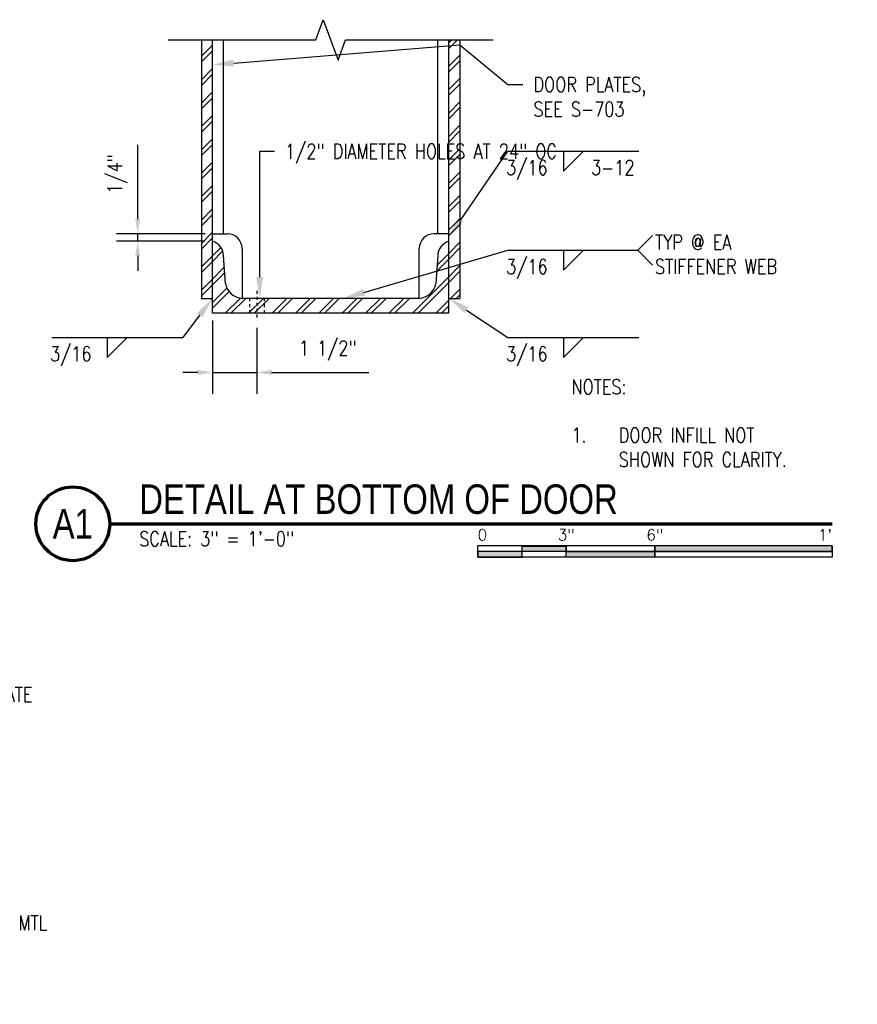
# Model space of a CAD drawing. Header units: inches. Extents: x 52 to 295, y 67 to 146.
# Tile 22 of 25: x 180 to 208, y 69 to 103. Entities that reach past the tile are written whole.
import ezdxf
from ezdxf import colors
from ezdxf.entities.mleader import LeaderData, LeaderLine
from ezdxf.enums import TextEntityAlignment as Align
from ezdxf.math import Vec2, Vec3

# ---------------------------------------------------------------- set-up
doc = ezdxf.new("R2010")
doc.units = ezdxf.units.IN
doc.header["$MEASUREMENT"] = 0
doc.linetypes.add('CENTER2', pattern=[1.125, 0.75, -0.125, 0.125, -0.125])
doc.linetypes.add('HIDDEN2', pattern=[0.1875, 0.125, -0.0625])
for name, color, linetype in [('A-DETL-MEDM', 3, 'Continuous'), ('A-DETL-THIN', 1, 'Continuous'), ('G-ANNO-TEXT', 2, 'Continuous'), ('S-ANNO-DIMS', 1, 'Continuous'), ('S-ANNO-NOTE', 2, 'Continuous'), ('S-ANNO-SYMB', 2, 'Continuous')]:
    doc.layers.add(name, color=color, linetype=linetype)
doc.layers.add('M-DETL-PATT', color=9, linetype='Continuous', true_color=0x808080)
doc.styles.add('Annotative', font='romans.shx', dxfattribs={"width": 0.8, "height": 0.125})
doc.styles.add('Arial', font='romans.shx', dxfattribs={"width": 0.8})
doc.styles.add('TITLES', font='swiss.ttf', dxfattribs={"width": 0.8, "height": 0.25})
doc.dimstyles.new('Annotative', dxfattribs={"dimscale": 0, "dimtxt": 0.125, "dimasz": 0.125, "dimexe": 0.18, "dimexo": 0.0625, "dimgap": 0.09, "dimtad": 1, "dimdec": 3, "dimzin": 3, "dimdsep": 46, "dimlunit": 4, "dimtxsty": 'Annotative', "dimcen": 0.09, "dimclrt": 2, "dimazin": 2, "dimtfac": 1, "dimtdec": 3, "dimtmove": 0, "dimatfit": 0, "dimfxl": 1, "dimtfill": 1, "dimfrac": 2, "dimtolj": 1, "dimtzin": 0, "dimarcsym": 0})
pattern_1 = [(45, (133.7802, 0), (-0.3959798, 0.3959798), []), (45, (133.7802, 0.6), (-0.3959798, 0.3959798), [])]

# ---------------------------------------------------------------- blocks, each defined once
blk = doc.blocks.new('*D18')
at = {"layer": 'Defpoints', "color": 0, "transparency": 16777216}
for p in [(183.921, 95.39), (186.454, 95.39), (186.454, 95.14)]:
    blk.add_point(p, dxfattribs=at)
at = {"layer": 'S-ANNO-DIMS', "color": 0, "lineweight": -2, "transparency": 16777216}
for p, q in [((183.921, 95.89), (183.921, 98.405)), ((186.204, 95.39), (183.201, 95.39)), ((183.921, 95.14), (183.921, 95.39)), ((186.204, 95.14), (183.201, 95.14)), ((183.921, 94.64), (183.921, 94.14))]:
    blk.add_line(p, q, dxfattribs=at)
at = {"layer": 'S-ANNO-DIMS', "color": 0, "transparency": 16777216}
for points in [[(183.838, 95.89), (184.005, 95.89), (183.921, 95.39)], [(183.838, 94.64), (184.005, 94.64), (183.921, 95.14)]]:
    blk.add_solid(points, dxfattribs=at)
at = {"layer": 'S-ANNO-DIMS', "color": 2, "lineweight": -3, "transparency": 16777216, "insert": (182.895, 96.75), "char_height": 0.5, "attachment_point": 1, "rotation": 90, "line_spacing_factor": 0.983083, "style": 'Annotative'}
blk.add_mtext('\\A1;1/4"', dxfattribs=at)
blk = doc.blocks.new('HDR-Si_Weld-Symbol - Bottom-1969912-DETAIL AT BOTTOM OF DOOR')
at = {"layer": 'S-ANNO-NOTE'}
for p, q in [((-0.4375, 0), (0.6709, 0)), ((0.0313, -0.1691), (0.2004, 0)), ((0.0313, 0), (0.0313, -0.1691))]:
    blk.add_line(p, q, dxfattribs=at)
blk = doc.blocks.new('HDR-Si_Weld-Symbol - Bottom-1969904-DETAIL AT BOTTOM OF DOOR')
at = {"layer": 'S-ANNO-NOTE'}
for p, q in [((0.6609, 0), (0.7859, 0.125)), ((-0.4375, 0), (0.6709, 0)), ((0.0313, -0.1691), (0.2004, 0)), ((0.0313, 0), (0.0313, -0.1691)), ((0.6609, 0), (0.7859, -0.125))]:
    blk.add_line(p, q, dxfattribs=at)
blk = doc.blocks.new('HDR-Si_Weld-Symbol - Bottom-1969923-DETAIL AT BOTTOM OF DOOR')
at = {"layer": 'S-ANNO-NOTE'}
for p, q in [((-0.4375, 0), (0.6709, 0)), ((0.0313, -0.1691), (0.2004, 0)), ((0.0313, 0), (0.0313, -0.1691))]:
    blk.add_line(p, q, dxfattribs=at)
blk = doc.blocks.new('*U23')
for points in [[(-3, -0.2812), (-2.625, -0.2812), (-2.625, -0.2344), (-3, -0.2344)], [(-2.625, -0.188), (-2.25, -0.188), (-2.25, -0.2344), (-2.625, -0.2344)], [(-2.25, -0.2349), (-1.5, -0.2349), (-1.5, -0.2812), (-2.25, -0.2812)], [(-1.5, -0.2344), (0, -0.2344), (0, -0.1875), (-1.5, -0.1875)]]:
    blk.add_hatch(color=256).paths.add_polyline_path(points)
for p, q in [((0, -0.1875), (-3, -0.1875)), ((-3, -0.2812), (-3, -0.1875)), ((0, -0.2344), (-3, -0.2344)), ((-2.625, -0.2807), (-2.625, -0.188)), ((-2.25, -0.2812), (-2.25, -0.1885)), ((-1.5, -0.2812), (-1.5, -0.1885)), ((0, -0.1875), (0, -0.2812)), ((0, -0.2812), (-3, -0.2812))]:
    blk.add_line(p, q)
at = {"flags": 128}
for points in [[(-3, -0.2812), (-2.625, -0.2812), (-2.625, -0.2344), (-3, -0.2344), (-3, -0.2812)], [(-2.625, -0.188), (-2.25, -0.188), (-2.25, -0.2344), (-2.625, -0.2344), (-2.625, -0.188)], [(-2.25, -0.2349), (-1.5, -0.2349), (-1.5, -0.2812), (-2.25, -0.2812), (-2.25, -0.2349)], [(-1.5, -0.2344), (0, -0.2344), (0, -0.1875), (-1.5, -0.1875), (-1.5, -0.2344)]]:
    blk.add_lwpolyline(points, close=True, dxfattribs=at)
at = {"style": 'Arial'}
blk.add_text('0', height=0.0937, dxfattribs=at).set_placement((-3, -0.0937), align=Align.MIDDLE_LEFT)
for s, p in [('3"', (-2.25, -0.0937)), ('6"', (-1.5, -0.0937))]:
    blk.add_text(s, height=0.09375, dxfattribs=at).set_placement(p, align=Align.MIDDLE_CENTER)
blk.add_text("1'", height=0.09375, dxfattribs=at).set_placement((0, -0.0937), align=Align.MIDDLE_RIGHT)
blk = doc.blocks.new('*U14')
at = {"linetype": 'Continuous', "lineweight": 70}
blk.add_line((1.125, 0.625), (7.2392, 0.625), dxfattribs=at)
at = {"lineweight": 70}
blk.add_circle((0.8125, 0.625), 0.3125, dxfattribs=at)
at = {"style": 'Arial'}
blk.add_attdef('DRAWING_AREA_TITLE', text='', height=0.1875, dxfattribs=at).set_placement((1.3743, 0.6339), align=Align.BOTTOM_LEFT)
blk.add_attdef('X#', text='', height=0.1875, dxfattribs=at).set_placement((0.8125, 0.625), align=Align.MIDDLE_CENTER)
blk.add_attdef('SCALE:', text='', height=0.0938, dxfattribs=at).set_placement((1.3743, 0.5606), align=Align.TOP_LEFT)
blk = doc.blocks.new('*U31')
at = {"layer": 'A-DETL-THIN', "color": 0, "linetype": 'CENTER2', "ltscale": 0.125, "transparency": 16777216}
blk.add_line((0, 0.5), (0, -0.5), dxfattribs=at)
blk = doc.blocks.new('*D32')
at = {"layer": 'Defpoints', "color": 0, "transparency": 16777216}
for p in [(186.454, 92.703), (187.954, 92.453), (187.954, 90.695)]:
    blk.add_point(p, dxfattribs=at)
at = {"layer": 'S-ANNO-DIMS', "color": 0, "lineweight": -2, "transparency": 16777216}
for p, q in [((186.454, 92.453), (186.454, 89.975)), ((187.954, 92.203), (187.954, 89.975)), ((185.954, 90.695), (185.454, 90.695)), ((186.454, 90.695), (187.954, 90.695)), ((188.454, 90.695), (191.75, 90.695))]:
    blk.add_line(p, q, dxfattribs=at)
at = {"layer": 'S-ANNO-DIMS', "color": 0, "transparency": 16777216}
for points in [[(185.954, 90.778), (185.954, 90.611), (186.454, 90.695)], [(188.454, 90.778), (188.454, 90.611), (187.954, 90.695)]]:
    blk.add_solid(points, dxfattribs=at)
at = {"layer": 'S-ANNO-DIMS', "color": 2, "transparency": 16777216, "insert": (190.352, 91.436), "char_height": 0.5, "attachment_point": 5, "style": 'Annotative', "bg_fill": 3, "box_fill_scale": 1.25, "bg_fill_color": 256, "bg_fill_true_color": 13158600, "bg_fill_transparency": 0}
blk.add_mtext('\\A1;1 1/2"', dxfattribs=at)

msp = doc.modelspace()

# ---------------------------------------------------------------- hatches: boundary and pattern name
at = {"layer": 'M-DETL-PATT', "lineweight": -3}
h = msp.add_hatch(dxfattribs=at)
h.set_pattern_fill('FP_1', color=8, style=0, pattern_type=2)
h.set_pattern_definition(pattern_1)
h.paths.add_polyline_path([(186.4535, 93.2027), (186.4535, 101.9524), (186.0785, 101.9524), (186.0785, 93.2027)])
h = msp.add_hatch(dxfattribs=at)
h.set_pattern_fill('FP_1', color=8, style=0, pattern_type=2)
h.set_pattern_definition(pattern_1)
h.paths.add_polyline_path([(194.8285, 93.2027), (194.8285, 101.9524), (194.4535, 101.9524), (194.4535, 93.2027)])
h = msp.add_hatch(dxfattribs=at)
h.set_pattern_fill('FP_1', color=8, style=0, pattern_type=2)
h.set_pattern_definition(pattern_1)
h.paths.add_polyline_path([(186.4535, 92.7027), (194.4535, 92.7027), (194.4535, 95.1402), (194.3325, 95.0849), (194.2288, 95.0014), (194.1489, 94.8949), (194.0978, 94.772), (194.0785, 94.6402), (194.016, 93.7027), (193.9641, 93.5503), (193.875, 93.4162), (193.7546, 93.3092), (193.611, 93.2365), (193.4535, 93.2027), (187.4535, 93.2027), (187.2961, 93.2365), (187.1525, 93.3092), (187.0321, 93.4162), (186.943, 93.5503), (186.891, 93.7027), (186.8285, 94.6402), (186.8093, 94.772), (186.7582, 94.8949), (186.6783, 95.0014), (186.5746, 95.0849), (186.4535, 95.1402), (186.4535, 93.2027)])

# ---------------------------------------------------------------- linework, layer by layer
at = {"layer": 'A-DETL-MEDM', "lineweight": -3}
for p, q in [((186.0785, 101.9524), (186.0785, 93.2027)), ((186.4535, 92.7027), (186.4535, 101.9524)), ((186.8285, 95.3902), (186.8285, 101.9524)), ((194.0785, 95.3902), (194.0785, 101.9524)), ((194.4535, 92.7027), (194.4535, 101.9524)), ((194.8285, 101.9524), (194.8285, 93.2027)), ((186.4535, 95.3902), (186.9535, 95.3902)), ((194.4535, 95.3902), (193.9535, 95.3902)), ((187.4535, 94.8902), (187.4535, 93.2027)), ((193.4535, 93.2027), (193.4535, 94.8902)), ((186.891, 93.7027), (186.8285, 94.6402)), ((194.0785, 94.6402), (194.016, 93.7027)), ((186.0785, 93.2027), (186.4535, 93.2027)), ((193.4535, 93.2027), (187.4535, 93.2027)), ((194.4535, 93.2027), (194.8285, 93.2027)), ((194.4535, 92.7027), (186.4535, 92.7027))]:
    msp.add_line(p, q, dxfattribs=at)
at = {"layer": 'A-DETL-MEDM', "linetype": 'HIDDEN2', "ltscale": 0.25}
for p, q in [((187.7035, 93.2027), (187.7035, 92.7027)), ((188.2035, 93.2027), (188.2035, 92.7027))]:
    msp.add_line(p, q, dxfattribs=at)
at = {"layer": 'A-DETL-MEDM', "lineweight": -3}
for centre, radius, start, end in [((186.9535, 94.8902), 0.5, 0, 90), ((193.9535, 94.8902), 0.5, 90, 180), ((186.2932, 94.6294), 0.5354, 1.16134, 72.57846), ((194.6139, 94.6294), 0.5354, 107.42154, 178.83866), ((187.5051, 93.8271), 0.6265, 191.44913, 265.28379), ((193.402, 93.8271), 0.6265, 274.71621, 348.55087)]:
    msp.add_arc(centre, radius, start, end, dxfattribs=at)
at = {"layer": 'A-DETL-THIN', "lineweight": -3}
for p, q in [((189.9535, 101.9524), (190.2035, 102.6392)), ((190.2035, 102.6392), (190.7035, 101.2655)), ((184.9535, 101.9524), (189.9535, 101.9524)), ((190.7035, 101.2655), (190.9535, 101.9524)), ((190.9535, 101.9524), (195.9535, 101.9524))]:
    msp.add_line(p, q, dxfattribs=at)

# ---------------------------------------------------------------- block references
at = {"layer": 'A-DETL-THIN', "linetype": 'CENTER2', "ltscale": 0.125}
msp.add_blockref('*U31', (187.9535, 92.9527), dxfattribs=at)
at = {"layer": 'S-ANNO-NOTE', "lineweight": -3, "xscale": 4, "yscale": 4, "zscale": 4}
for name, p in [('HDR-Si_Weld-Symbol - Bottom-1969912-DETAIL AT BOTTOM OF DOOR', (198.2071, 98.1831)), ('HDR-Si_Weld-Symbol - Bottom-1969904-DETAIL AT BOTTOM OF DOOR', (198.2071, 94.8299)), ('HDR-Si_Weld-Symbol - Bottom-1969923-DETAIL AT BOTTOM OF DOOR', (182.7664, 91.8788)), ('HDR-Si_Weld-Symbol - Bottom-1969912-DETAIL AT BOTTOM OF DOOR', (198.2071, 91.8788))]:
    msp.add_blockref(name, p, dxfattribs=at)
at = {"layer": 'S-ANNO-SYMB', "lineweight": -3}
ref = msp.add_blockref('*U14', (178.4746, 83.0696), dxfattribs=dict(at, xscale=4, yscale=4, zscale=4))
ref.add_attrib('SCALE:', 'SCALE: 3" = 1\'-0"', dxfattribs={"layer": '0', "height": 0.5, "style": 'Annotative', "width": 0.796875}).set_placement((183.9718, 85.3119), align=Align.TOP_LEFT)
ref.add_attrib('DRAWING_AREA_TITLE', 'DETAIL AT BOTTOM OF DOOR', dxfattribs={"layer": '0', "height": 1, "style": 'TITLES', "width": 0.796875}).set_placement((183.9718, 85.6052), align=Align.BOTTOM_LEFT)
ref.add_attrib('X#', 'A1', dxfattribs={"layer": '0', "height": 1, "style": 'TITLES', "width": 0.796875}).set_placement((181.7246, 85.5696), align=Align.MIDDLE_CENTER)
at = {"layer": 'S-ANNO-SYMB', "lineweight": -3, "xscale": 4, "yscale": 4, "zscale": 4}
msp.add_blockref('*U23', (207.4315, 85.5696), dxfattribs=at)

# ---------------------------------------------------------------- texts
at = {"layer": 'G-ANNO-TEXT', "lineweight": -3, "insert": (198.6055, 90.4545), "char_height": 0.5, "width": 8.086306, "attachment_point": 1, "line_spacing_factor": 0.981704, "style": 'Annotative'}
msp.add_mtext('\\pxt3.2,6.4,9.6,12.8,16,19.2,22.4,25.6,28.8,32,35.2,38.4,41.6,44.8,48,51.2,54.4,57.6,60.8,64,67.2,70.4,73.6,76.8,80,83.2,86.4,89.6,92.8,96,99.2,102.4;NOTES:\\P\\P\\pi-3.2,l3.2;1.^IDOOR INFILL NOT SHOWN FOR CLARITY.', dxfattribs=at)
at = {"layer": 'S-ANNO-NOTE', "lineweight": -3, "char_height": 0.5, "line_spacing_factor": 0.981704, "style": 'Annotative'}
for s, insert, width, attachment_point in [('\\pxqc,t3.2,6.4,9.6,12.8,16,19.2,22.4,25.6,28.8,32,35.2,38.4,41.6,44.8,48,51.2,54.4,57.6,60.8,64,67.2,70.4,73.6,76.8,80,83.2,86.4,89.6,92.8,96,99.2,102.4;{3/16}', (197.0971, 97.8796), 1.650394, 2), ('\\pxt3.2,6.4,9.6,12.8,16,19.2,22.4,25.6,28.8,32,35.2,38.4,41.6,44.8,48,51.2,54.4,57.6,60.8,64,67.2,70.4,73.6,76.8,80,83.2,86.4,89.6,92.8,96,99.2,102.4;{3-12}', (199.2669, 97.8796), 1.724724, 1), ('\\pxt3.2,6.4,9.6,12.8,16,19.2,22.4,25.6,28.8,32,35.2,38.4,41.6,44.8,48,51.2,54.4,57.6,60.8,64,67.2,70.4,73.6,76.8,80,83.2,86.4,89.6,92.8,96,99.2,102.4;{TYP @ EA\\PSTIFFENER WEB}', (201.4342, 94.694), 5.016693, 4), ('\\pxqc,t3.2,6.4,9.6,12.8,16,19.2,22.4,25.6,28.8,32,35.2,38.4,41.6,44.8,48,51.2,54.4,57.6,60.8,64,67.2,70.4,73.6,76.8,80,83.2,86.4,89.6,92.8,96,99.2,102.4;{3/16}', (197.0971, 94.5263), 1.650394, 2), ('\\pxqc,t3.2,6.4,9.6,12.8,16,19.2,22.4,25.6,28.8,32,35.2,38.4,41.6,44.8,48,51.2,54.4,57.6,60.8,64,67.2,70.4,73.6,76.8,80,83.2,86.4,89.6,92.8,96,99.2,102.4;{3/16}', (181.6565, 91.5753), 1.650394, 2), ('\\pxqc,t3.2,6.4,9.6,12.8,16,19.2,22.4,25.6,28.8,32,35.2,38.4,41.6,44.8,48,51.2,54.4,57.6,60.8,64,67.2,70.4,73.6,76.8,80,83.2,86.4,89.6,92.8,96,99.2,102.4;{3/16}', (197.0971, 91.5753), 1.650394, 2)]:
    msp.add_mtext(s, dxfattribs=dict(at, insert=insert, width=width, attachment_point=attachment_point))

# ---------------------------------------------------------------- dimensions: what is measured, and where the dimension line sits
at = {"layer": 'S-ANNO-DIMS', "lineweight": -3}
dim = msp.add_linear_dim(base=(183.9214, 95.3902), p1=(186.4535, 95.1402), p2=(186.4535, 95.3902), angle=90, dimstyle='Annotative', override={"dimpost": '\\X', "dimtfill": 0}, dxfattribs=at)
dim.commit()
dim.dimension.update_dxf_attribs({"geometry": '*D18', "text_midpoint": (183.9214, 97.3978), "dimtype": 160})

# ---------------------------------------------------------------- leaders
at = {"layer": 'S-ANNO-NOTE', "lineweight": -3}
ml = msp.add_multileader_mtext('Standard', dxfattribs=at)
ml.set_content('\\pxt3.2,6.4,9.6,12.8,16,19.2,22.4,25.6,28.8,32,35.2,38.4,41.6,44.8,48,51.2,54.4,57.6,60.8,64,67.2,70.4,73.6,76.8,80,83.2,86.4,89.6,92.8,96,99.2,102.4;{\\C256;DOOR PLATES,\\PSEE S-703 }', color=2, style='Annotative')
ml.set_leader_properties(color=1)
ml.build(insert=Vec2(0, 0))
ml.multileader.update_dxf_attribs({"text_right_attachment_type": 3, "dogleg_length": 0.125, "arrow_head_size": 0.72, "scale": 4})
ctx = ml.context
ctx.base_point, ctx.scale, ctx.char_height, ctx.arrow_head_size, ctx.landing_gap_size, ctx.plane_origin = Vec3(196.9571, 100.4458), 4, 0.5, 0.72, 0.36, Vec3(183.2156, 58.1237)
ctx.right_attachment = 3
notes = []
notes.append((ctx, [(0, (1, 1, 0), (196.4571, 100.4458), (1, 0), 0.5, [(1, [(186.4535, 101.1155), (194.8285, 101.7829)], 0, [])])]))
ctx.mtext.insert, ctx.mtext.width, ctx.mtext.flow_direction = Vec3(197.3171, 100.6958), 5.400056, 5
at = {"layer": 'S-ANNO-NOTE'}
ml = msp.add_multileader_mtext('Standard', dxfattribs=at)
ml.set_content('\\A1;1/2" DIAMETER HOLES AT 24" OC', color=2, style='Annotative')
ml.set_leader_properties()
ml.build(insert=Vec2(0, 0))
ml.multileader.update_dxf_attribs({"dogleg_length": 0.125, "arrow_head_size": 0.72, "scale": 4})
ctx = ml.context
ctx.base_point, ctx.scale, ctx.char_height, ctx.arrow_head_size, ctx.landing_gap_size, ctx.plane_origin = Vec3(188.5508, 98.1831), 4, 0.5, 0.72, 0.36, Vec3(187.5508, 92.7027)
notes.append((ctx, [(0, (1, 1, 0), (188.0508, 98.1831), (1, 0), 0.5, [(0, [(188.0508, 93.2027)], 0, [])])]))
ctx.mtext.insert, ctx.mtext.width, ctx.mtext.flow_direction = Vec3(188.9108, 98.4331), 3.413693, 5
at = {"layer": 'S-ANNO-NOTE', "lineweight": -3}
ml = msp.add_multileader_mtext('Standard', dxfattribs=at)
ml.set_content('\\pxt3.2,6.4,9.6,12.8,16,19.2,22.4,25.6,28.8,32,35.2,38.4,41.6,44.8,48,51.2,54.4,57.6,60.8,64,67.2,70.4,73.6,76.8,80,83.2,86.4,89.6,92.8,96,99.2,102.4;{\\C256; }', color=2, style='Annotative')
ml.set_leader_properties(color=256)
ml.build(insert=Vec2(0, 0))
ml.multileader.update_dxf_attribs({"has_dogleg": 0, "text_right_attachment_type": 3, "dogleg_length": 0.125, "arrow_head_size": 0.72, "scale": 4})
ctx = ml.context
ctx.base_point, ctx.scale, ctx.char_height, ctx.arrow_head_size, ctx.landing_gap_size, ctx.plane_origin = Vec3(196.4571, 98.1831), 4, 0.5, 0.72, 0.36, Vec3(183.2156, 55.861)
ctx.right_attachment = 3
notes.append((ctx, [(0, (1, 1, 0), (195.9571, 98.1831), (1, 0), 0.5, [(0, [(194.4535, 95.2708)], 0, [])])]))
ctx.mtext.insert, ctx.mtext.width, ctx.mtext.flow_direction = Vec3(196.8171, 98.4331), 5.400056, 5
ml = msp.add_multileader_mtext('Standard', dxfattribs=at)
ml.set_content('\\pxt3.2,6.4,9.6,12.8,16,19.2,22.4,25.6,28.8,32,35.2,38.4,41.6,44.8,48,51.2,54.4,57.6,60.8,64,67.2,70.4,73.6,76.8,80,83.2,86.4,89.6,92.8,96,99.2,102.4;{\\C256; }', color=2, style='Annotative')
ml.set_leader_properties(color=256)
ml.build(insert=Vec2(0, 0))
ml.multileader.update_dxf_attribs({"has_dogleg": 0, "text_right_attachment_type": 3, "dogleg_length": 0.125, "arrow_head_size": 0.72, "scale": 4})
ctx = ml.context
ctx.base_point, ctx.scale, ctx.char_height, ctx.arrow_head_size, ctx.landing_gap_size, ctx.plane_origin = Vec3(196.4571, 94.8299), 4, 0.5, 0.72, 0.36, Vec3(183.2156, 52.5077)
ctx.right_attachment = 3
notes.append((ctx, [(0, (1, 1, 0), (195.9571, 94.8299), (1, 0), 0.5, [(0, [(190.8883, 93.2027)], 0, [])])]))
ctx.mtext.insert, ctx.mtext.width, ctx.mtext.flow_direction = Vec3(196.8171, 95.0799), 5.400056, 5
ml = msp.add_multileader_mtext('Standard', dxfattribs=at)
ml.set_content('\\pxt3.2,6.4,9.6,12.8,16,19.2,22.4,25.6,28.8,32,35.2,38.4,41.6,44.8,48,51.2,54.4,57.6,60.8,64,67.2,70.4,73.6,76.8,80,83.2,86.4,89.6,92.8,96,99.2,102.4;{\\C256; }', color=2, style='Annotative')
ml.set_leader_properties(color=256)
ml.build(insert=Vec2(0, 0))
ml.multileader.update_dxf_attribs({"has_dogleg": 0, "text_right_attachment_type": 3, "dogleg_length": 0.125, "arrow_head_size": 0.72, "scale": 4})
ctx = ml.context
ctx.base_point, ctx.scale, ctx.char_height, ctx.arrow_head_size, ctx.landing_gap_size, ctx.plane_origin = Vec3(184.33, 91.8788), 4, 0.5, 0.72, 0.36, Vec3(197.6915, 49.5567)
ctx.right_attachment, ctx.text_align_type = 3, 2
notes.append((ctx, [(0, (1, 1, 0), (185.95, 91.8788), (-1, 0), 0.5, [(0, [(186.4535, 93.2027)], 0, [])])]))
ctx.mtext.insert, ctx.mtext.width, ctx.mtext.alignment, ctx.mtext.flow_direction = Vec3(185.09, 92.1288), 5.400056, 3, 5
ml = msp.add_multileader_mtext('Standard', dxfattribs=at)
ml.set_content('\\pxt3.2,6.4,9.6,12.8,16,19.2,22.4,25.6,28.8,32,35.2,38.4,41.6,44.8,48,51.2,54.4,57.6,60.8,64,67.2,70.4,73.6,76.8,80,83.2,86.4,89.6,92.8,96,99.2,102.4;{\\C256; }', color=2, style='Annotative')
ml.set_leader_properties(color=256)
ml.build(insert=Vec2(0, 0))
ml.multileader.update_dxf_attribs({"has_dogleg": 0, "text_right_attachment_type": 3, "dogleg_length": 0.125, "arrow_head_size": 0.72, "scale": 4})
ctx = ml.context
ctx.base_point, ctx.scale, ctx.char_height, ctx.arrow_head_size, ctx.landing_gap_size, ctx.plane_origin = Vec3(196.4571, 91.8788), 4, 0.5, 0.72, 0.36, Vec3(183.2156, 49.5567)
ctx.right_attachment = 3
notes.append((ctx, [(0, (1, 1, 0), (195.9571, 91.8788), (1, 0), 0.5, [(0, [(194.4535, 93.2027)], 0, [])])]))
ctx.mtext.insert, ctx.mtext.width, ctx.mtext.flow_direction = Vec3(196.8171, 92.1288), 5.400056, 5
ml = msp.add_multileader_mtext('Standard', dxfattribs=at)
ml.set_content('{\\C256;3/8" STEEL INTERIOR PLATE}', color=2, style='Annotative')
ml.set_leader_properties(color=1)
ml.build(insert=Vec2(0, 0))
ml.multileader.update_dxf_attribs({"text_right_attachment_type": 3, "dogleg_length": 0.125, "arrow_head_size": 0.72, "scale": 4})
ctx = ml.context
ctx.base_point, ctx.scale, ctx.char_height, ctx.arrow_head_size, ctx.landing_gap_size, ctx.plane_origin = Vec3(172.3718, 79.7857), 4, 0.5, 0.72, 0.36, Vec3(158.6304, 37.9751)
ctx.right_attachment = 3
notes.append((ctx, [(0, (1, 1, 0), (171.8718, 79.7857), (1, 0), 0.5, [(0, [(170.2794, 76.8777)], 0, [])])]))
ctx.mtext.insert, ctx.mtext.width, ctx.mtext.flow_direction = Vec3(172.7318, 80.0357), 5.400056, 5
ml = msp.add_multileader_mtext('Standard', dxfattribs=at)
ml.set_content('\\pxt3.2,6.4,9.6,12.8,16,19.2,22.4,25.6,28.8,32,35.2,38.4,41.6,44.8,48,51.2,54.4,57.6,60.8,64,67.2,70.4,73.6,76.8,80,83.2,86.4,89.6,92.8,96,99.2,102.4;{\\C256;TACK WELD\\PEXPANDED MTL\\PAS SHOWN IN\\PDETAILS C1/\\PAND C3/S-705}', color=2, style='Annotative')
ml.set_leader_properties(color=1)
ml.build(insert=Vec2(0, 0))
ml.multileader.update_dxf_attribs({"text_right_attachment_type": 3, "dogleg_length": 0.125, "arrow_head_size": 0.72, "scale": 4})
ctx = ml.context
ctx.base_point, ctx.scale, ctx.char_height, ctx.arrow_head_size, ctx.landing_gap_size, ctx.plane_origin = Vec3(172.3718, 76.8255), 4, 0.5, 0.72, 0.36, Vec3(158.6304, 34.6077)
ctx.right_attachment = 3
notes.append((ctx, [(0, (1, 1, 0), (171.8718, 76.8255), (1, 0), 0.5, [(0, [(169.9044, 74.1168)], 0, [])])]))
ctx.mtext.insert, ctx.mtext.width, ctx.mtext.flow_direction = Vec3(172.7318, 77.1588), 5.400056, 5
at = {"layer": 'S-ANNO-NOTE'}
ml = msp.add_multileader_mtext('Standard', dxfattribs=at)
ml.set_content('CONC FILL W/ EXPANDED MTL', color=2, style='Annotative')
ml.set_leader_properties(color=1)
ml.build(insert=Vec2(0, 0))
ml.multileader.update_dxf_attribs({"text_right_attachment_type": 3, "dogleg_length": 0.125, "arrow_head_size": 0.72, "scale": 4})
ctx = ml.context
ctx.base_point, ctx.scale, ctx.char_height, ctx.arrow_head_size, ctx.landing_gap_size, ctx.plane_origin = Vec3(172.3718, 72.0596), 4, 0.5, 0.72, 0.36, Vec3(168.6421, 72.465)
ctx.right_attachment = 3
notes.append((ctx, [(1, (1, 1, 0), (171.8718, 72.0596), (1, 0), 0.5, [(0, [(168.5561, 72.3089)], 0, [])])]))
ctx.mtext.insert, ctx.mtext.width, ctx.mtext.flow_direction = Vec3(172.7318, 72.3096), 5.354986, 5
at = {"layer": 'S-ANNO-NOTE', "lineweight": -3}
ml = msp.add_multileader_mtext('Standard', dxfattribs=at)
ml.set_content('\\pxt3.2,6.4,9.6,12.8,16,19.2,22.4,25.6,28.8,32,35.2,38.4,41.6,44.8,48,51.2,54.4,57.6,60.8,64,67.2,70.4,73.6,76.8,80,83.2,86.4,89.6,92.8,96,99.2,102.4;{\\C256;C8x18.75}', color=2, style='Annotative')
ml.set_leader_properties(color=1)
ml.build(insert=Vec2(0, 0))
ml.multileader.update_dxf_attribs({"text_right_attachment_type": 3, "dogleg_length": 0.125, "arrow_head_size": 0.72, "scale": 4})
ctx = ml.context
ctx.base_point, ctx.scale, ctx.char_height, ctx.arrow_head_size, ctx.landing_gap_size, ctx.plane_origin = Vec3(172.3718, 69.6914), 4, 0.5, 0.72, 0.36, Vec3(179.4929, 111.2083)
ctx.right_attachment = 3
notes.append((ctx, [(1, (1, 1, 0), (171.8718, 69.6914), (1, 0), 0.5, [(0, [(169.9044, 70.7813)], 0, [])])]))
ctx.mtext.insert, ctx.mtext.width, ctx.mtext.flow_direction = Vec3(172.7318, 69.9414), 3.228889, 5
for ctx, leaders in notes:
    for number, flags, end, landing, length, lines in leaders:
        leader = LeaderData()
        leader.index, (leader.has_last_leader_line, leader.has_dogleg_vector, leader.attachment_direction) = number, flags
        leader.last_leader_point, leader.dogleg_vector, leader.dogleg_length = Vec3(end), Vec3(landing), length
        for number, points, colour, breaks in lines:
            line = LeaderLine()
            line.index, line.vertices, line.color, line.breaks = number, Vec3.list(points), colors.encode_raw_color(colour), breaks
            leader.lines.append(line)
        ctx.leaders.append(leader)

# ---------------------------------------------------------------- next in the draw order: dimensions: what is measured, and where the dimension line sits
at = {"layer": 'S-ANNO-DIMS'}
dim = msp.add_linear_dim(base=(187.9535, 90.6947), p1=(186.4535, 92.7027), p2=(187.9535, 92.4527), dimstyle='Annotative', override={"dimpost": '\\X'}, dxfattribs=at)
dim.commit()
dim.dimension.update_dxf_attribs({"geometry": '*D32', "text_midpoint": (190.3516, 90.6947), "dimtype": 160})

doc.saveas('drawing.dxf')
